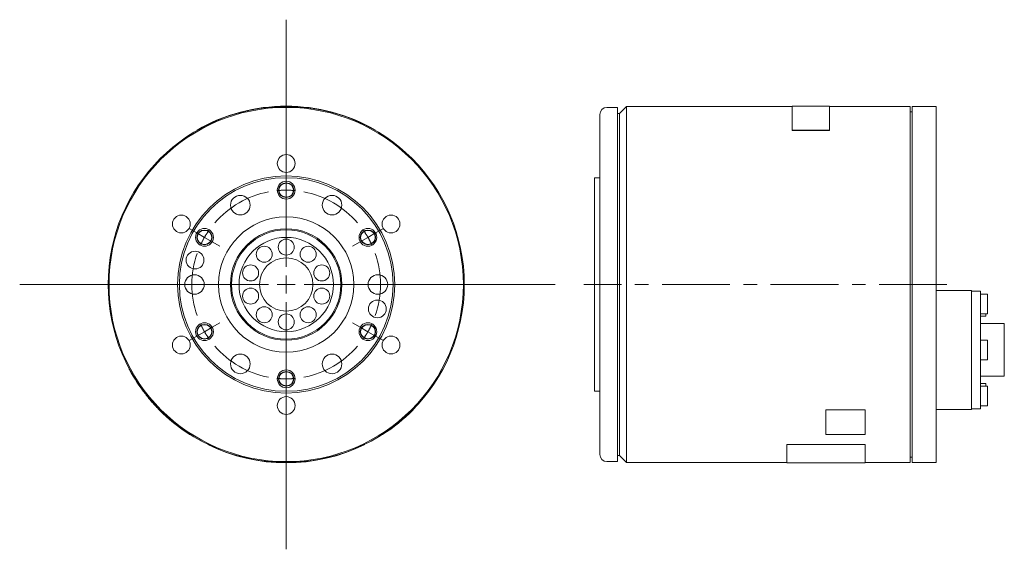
# Model space of a CAD drawing. Header units: millimetres. Extents: x 22 to 600, y 30 to 439.
# Tile 2 of 3: x 323 to 600, y 146 to 295. Entities that reach past the tile are written whole.
import ezdxf

# ---------------------------------------------------------------- set-up
doc = ezdxf.new("R2010")
doc.units = ezdxf.units.MM
doc.header["$LTSCALE"] = 1.5
doc.linetypes.add('CENTERX2', pattern=[20.32, 12.7, -2.54, 2.54, -2.54])

# ---------------------------------------------------------------- blocks, each defined once
blk = doc.blocks.new('SW_CENTERMARKSYMBOL_0')
at = {"color": 6, "linetype": 'Continuous', "lineweight": 0}
for p, q in [((0, 5), (0, 74.39)), ((-5, 0), (-74.84, 0)), ((0, 0), (-2.5, 0)), ((0, 0), (0, 2.5)), ((0, 0), (0, -2.5)), ((0, 0), (2.5, 0)), ((5, 0), (75.53, 0)), ((0, -5), (0, -74.39))]:
    blk.add_line(p, q, dxfattribs=at)
blk = doc.blocks.new('SW_CENTERMARKSYMBOL_1')
at = {"color": 6, "linetype": 'CENTERX2', "lineweight": 0}
for p, q in [((-25.11, -12), (-27.28, -10.75)), ((25.11, -12), (27.28, -10.75)), ((-22.95, -13.25), (-25.11, -12)), ((-22.95, -13.25), (-20.78, -14.5)), ((22.95, -13.25), (20.78, -14.5)), ((22.95, -13.25), (25.11, -12)), ((-20.78, -14.5), (-18.62, -15.75)), ((20.78, -14.5), (18.62, -15.75)), ((-22.95, -39.75), (-20.78, -38.5)), ((-20.78, -38.5), (-18.62, -37.25)), ((20.78, -38.5), (18.62, -37.25)), ((22.95, -39.75), (20.78, -38.5)), ((-25.11, -41), (-27.28, -42.25)), ((-22.95, -39.75), (-25.11, -41)), ((22.95, -39.75), (25.11, -41)), ((25.11, -41), (27.28, -42.25))]:
    blk.add_line(p, q, dxfattribs=at)
for start, end in [(90, 95.4053), (84.5947, 90), (100.8105, 139.1895), (40.8105, 79.1895), (150, 155.4053), (144.5947, 150), (30, 35.4053), (24.5947, 30), (160.8105, 199.1895), (340.8105, 19.1895), (204.5947, 210), (330, 335.4053), (210, 215.4053), (324.5947, 330), (220.8105, 259.1895), (280.8105, 319.1895), (264.5947, 270), (270, 275.4053)]:
    blk.add_arc((0, -26.5), 26.5, start, end, dxfattribs=at)

msp = doc.modelspace()

# ---------------------------------------------------------------- linework, layer by layer
at = {"color": 7, "linetype": 'Continuous', "lineweight": 15}
for p, q in [((491.2, 269.98), (488.2, 269.98)), ((491.2, 269.98), (491.2, 170.48)), ((491.7, 268.23), (491.2, 268.23)), ((493.7, 270.23), (491.7, 268.23)), ((491.7, 268.23), (491.7, 172.23)), ((540.2, 270.23), (493.7, 270.23)), ((493.7, 270.23), (493.7, 170.23)), ((550.7, 270.33), (540.2, 270.33)), ((540.2, 270.33), (540.2, 263.62)), ((550.7, 263.62), (550.7, 270.33)), ((573.4, 270.23), (550.7, 270.23)), ((573.4, 270.23), (573.4, 170.23)), ((573.9, 268.73), (573.4, 268.73)), ((580.7, 270.23), (573.9, 270.23)), ((573.9, 270.23), (573.9, 170.23)), ((580.7, 270.23), (580.7, 170.23)), ((486.2, 220.23), (486.2, 267.98)), ((373.14, 263.53), (373.09, 263.62)), ((423.14, 263.53), (423.19, 263.62)), ((540.2, 263.62), (550.7, 263.62)), ((540.2, 263.53), (540.2, 263.62)), ((540.2, 263.53), (550.7, 263.53)), ((550.7, 263.53), (550.7, 263.62)), ((486.2, 250.23), (484.7, 250.23)), ((484.7, 250.23), (484.7, 190.23)), ((486.2, 172.48), (486.2, 220.23)), ((590.6, 218.57), (580.7, 218.57)), ((590.6, 218.57), (590.6, 217.54)), ((593.1, 218.35), (590.6, 218.35)), ((590.6, 217.54), (590.6, 204.32)), ((593.1, 218.35), (593.1, 217.33)), ((595.1, 217.51), (593.1, 217.51)), ((593.1, 217.33), (593.1, 204.32)), ((595.1, 217.51), (595.1, 212.01)), ((593.1, 212.01), (595.1, 212.01)), ((593.1, 211.3), (594.6, 211.3)), ((594.6, 212.01), (594.6, 211.3)), ((599.8, 209.24), (593.1, 209.24)), ((599.8, 209.24), (599.8, 194.44)), ((590.6, 204.32), (590.6, 199.37)), ((595.1, 204.59), (593.1, 204.59)), ((593.1, 204.32), (593.1, 199.37)), ((595.1, 204.59), (595.1, 199.09)), ((590.6, 199.37), (590.6, 186.15)), ((593.1, 199.37), (593.1, 186.36)), ((593.1, 199.09), (595.1, 199.09)), ((354.14, 196.48), (354.05, 196.43)), ((593.1, 194.44), (599.8, 194.44)), ((594.6, 192.39), (593.1, 192.39)), ((595.1, 191.68), (593.1, 191.68)), ((594.6, 192.39), (594.6, 191.68)), ((595.1, 191.68), (595.1, 186.18)), ((484.7, 190.23), (486.2, 190.23)), ((590.6, 186.15), (590.6, 185.12)), ((590.6, 185.33), (593.1, 185.33)), ((593.1, 186.36), (593.1, 185.33)), ((593.1, 186.18), (595.1, 186.18)), ((433.69, 185.07), (433.76, 185)), ((549.7, 185.07), (560.7, 185.07)), ((549.7, 185.07), (549.7, 185)), ((549.7, 185), (560.7, 185)), ((549.7, 178.06), (549.7, 185)), ((560.7, 185.07), (560.7, 185)), ((560.7, 185), (560.7, 178.06)), ((580.7, 185.12), (590.6, 185.12)), ((371.08, 178.06), (371.14, 178.15)), ((425.14, 178.14), (425.19, 178.06)), ((560.7, 178.06), (549.7, 178.06)), ((376.14, 175.33), (376.09, 175.24)), ((420.14, 175.33), (420.18, 175.24)), ((538.7, 175.33), (560.7, 175.33)), ((538.7, 175.33), (538.7, 175.24)), ((538.7, 170.13), (538.7, 175.24)), ((538.7, 175.24), (560.7, 175.24)), ((560.7, 175.33), (560.7, 175.24)), ((560.7, 175.24), (560.7, 170.13)), ((491.2, 172.23), (491.7, 172.23)), ((491.7, 172.23), (493.7, 170.23)), ((573.4, 171.73), (573.9, 171.73)), ((488.2, 170.48), (491.2, 170.48)), ((493.7, 170.23), (538.7, 170.23)), ((538.7, 170.13), (560.7, 170.13)), ((560.7, 170.23), (573.4, 170.23)), ((573.9, 170.23), (580.7, 170.23))]:
    msp.add_line(p, q, dxfattribs=at)
at = {"color": 6, "linetype": 'CENTERX2', "lineweight": 0}
msp.add_line((583.7, 220.23), (481.7, 220.23), dxfattribs=at)
at = {"color": 7, "linetype": 'Continuous', "lineweight": 15}
for centre, radius in [((398.14, 220.23), 50), ((398.14, 220.23), 49.75), ((398.14, 254.23), 2.5), ((398.14, 220.23), 30.5), ((398.14, 220.23), 30), ((385.26, 242.53), 2.75), ((411.01, 242.53), 2.75), ((368.69, 237.23), 2.5), ((398.14, 220.23), 19), ((427.58, 237.23), 2.5), ((398.14, 220.23), 15.65), ((398.14, 220.23), 15.35), ((398.14, 220.23), 13.25), ((398.14, 230.73), 2.25), ((372.54, 227.09), 2.5), ((391.97, 228.72), 2.25), ((404.31, 228.72), 2.25), ((398.14, 220.23), 7.5), ((388.15, 223.47), 2.25), ((408.12, 223.47), 2.25), ((372.39, 220.23), 2.75), ((423.89, 220.23), 2.75), ((388.15, 216.98), 2.25), ((408.12, 216.98), 2.25), ((423.74, 213.37), 2.5), ((391.97, 211.73), 2.25), ((404.31, 211.73), 2.25), ((398.14, 209.73), 2.25), ((368.69, 203.23), 2.5), ((427.58, 203.23), 2.5), ((385.26, 197.93), 2.75), ((411.01, 197.93), 2.75), ((398.14, 186.23), 2.5)]:
    msp.add_circle(centre, radius, dxfattribs=at)
at = {"color": 6, "linetype": 'Continuous', "lineweight": 15}
for centre in [(398.14, 246.73), (375.19, 233.48), (421.09, 233.48), (375.19, 206.98), (421.09, 206.98), (398.14, 193.73)]:
    msp.add_circle(centre, 2.5, dxfattribs=at)
for centre in [(398.14, 246.73), (375.19, 233.48), (421.09, 233.48), (375.19, 206.98), (421.09, 206.98), (398.14, 193.73)]:
    msp.add_circle(centre, 2.06)
at = {"color": 7, "linetype": 'Continuous', "lineweight": 15}
for centre, radius, start, end in [((398.14, 220.23), 50.1, 60, 120), ((488.2, 267.98), 2, 90, 180), ((398.14, 220.23), 50.1, 208.5724, 217.8575), ((398.14, 220.23), 50.1, 227.82, 237.1052), ((398.14, 220.23), 50.1, 302.6832, 315.3138), ((398.14, 220.23), 50.1, 243.8961, 296.1039), ((488.2, 172.48), 2, 180, 270)]:
    msp.add_arc(centre, radius, start, end, dxfattribs=at)
for points, knots in [([(354.05, 196.43), (354.05, 196.43), (354.05, 196.44), (354.07, 196.4), (354.12, 196.31), (354.14, 196.27)], [0, 0, 0, 0, 0.029115, 0.514073, 1, 1, 1, 1]), ([(358.58, 189.48), (358.72, 189.3), (358.89, 189.09), (359.29, 188.6), (359.51, 188.33), (360, 187.74), (360.26, 187.43), (360.82, 186.8), (361.11, 186.48), (361.7, 185.84), (361.99, 185.53), (362.58, 184.93), (362.87, 184.64), (363.28, 184.24), (363.41, 184.12), (363.66, 183.88), (363.78, 183.76), (364.13, 183.44), (364.33, 183.26), (364.5, 183.1)], [0, 0, 0, 0, 0.125, 0.125, 0.25, 0.25, 0.375, 0.375, 0.5, 0.5, 0.625, 0.625, 0.75, 0.75, 0.8125, 0.8125, 0.875, 0.875, 1, 1, 1, 1]), ([(370.93, 178.16), (370.97, 178.13), (371.05, 178.08), (371.09, 178.05), (371.08, 178.06), (371.08, 178.06)], [0, 0, 0, 0, 0.483781, 0.968048, 1, 1, 1, 1])]:
    msp.add_open_spline(points, degree=3, knots=knots, dxfattribs=at)

# ---------------------------------------------------------------- block references
at = {"color": 7, "linetype": 'Continuous', "lineweight": 0}
msp.add_blockref('SW_CENTERMARKSYMBOL_0', (398.14, 220.23), dxfattribs=at)
at = {"color": 7, "linetype": 'CENTERX2', "lineweight": 0}
msp.add_blockref('SW_CENTERMARKSYMBOL_1', (398.14, 246.73), dxfattribs=at)

doc.saveas('drawing.dxf')
